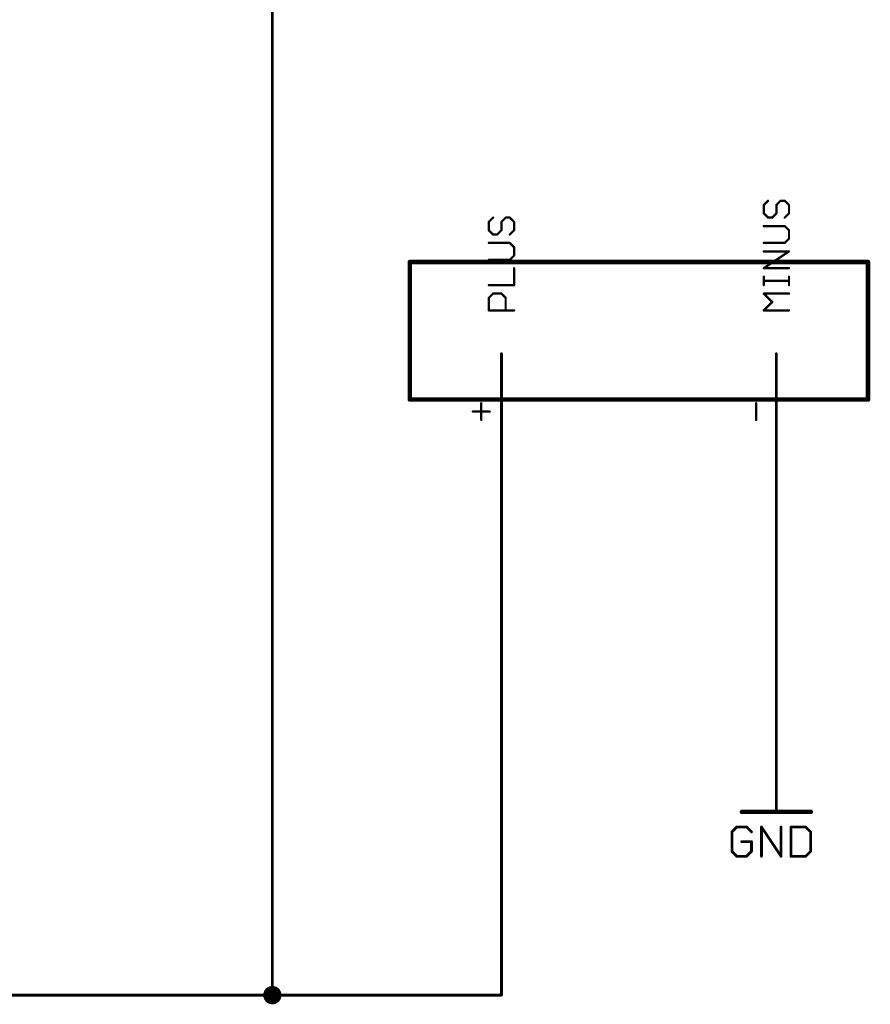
# Model space of a CAD drawing. Extents: x -48 to 130, y 18 to 147.
# Tile 4 of 6: x 83 to 130, y 27 to 82. Entities that reach past the tile are written whole.
import ezdxf

# ---------------------------------------------------------------- set-up
doc = ezdxf.new("R2010")
doc.units = 0
for name, color, linetype in [('91', 94, 'CONTINUOUS'), ('94', 14, 'CONTINUOUS'), ('95', 251, 'CONTINUOUS'), ('96', 251, 'CONTINUOUS')]:
    doc.layers.add(name, color=color, linetype=linetype)

msp = doc.modelspace()

# ---------------------------------------------------------------- linework, layer by layer
at = {"layer": '91', "const_width": 0.1524}
for points in [[(96.52, 83.82), (96.52, 27.94)], [(109.22, 58.42), (109.22, 27.94)], [(124.46, 40.64), (124.46, 58.42)], [(96.52, 27.94), (78.74, 27.94)], [(109.22, 27.94), (96.52, 27.94)]]:
    msp.add_lwpolyline(points, dxfattribs=at)
at = {"layer": '91'}
for points, const_width in [([(109.2581, 58.42, 1), (109.1819, 58.42)], 0.0762), ([(124.4981, 58.42, 1), (124.4219, 58.42)], 0.0762), ([(124.4219, 40.64, 1), (124.4981, 40.64)], 0.0762), ([(96.52, 27.686, 1), (96.52, 28.194, 1), (96.52, 27.686)], 0.508), ([(96.52, 27.9781, 1), (96.52, 27.9019)], 0.0762), ([(96.4819, 27.94, 1), (96.5581, 27.94)], 0.0762), ([(96.52, 27.9019, 1), (96.52, 27.9781)], 0.0762), ([(109.1819, 27.94, 1), (109.2581, 27.94)], 0.0762), ([(109.22, 27.9019, 1), (109.22, 27.9781)], 0.0762)]:
    msp.add_lwpolyline(points, format="xyb", dxfattribs=dict(at, const_width=const_width))
at = {"layer": '94'}
for points, const_width in [([(104.14, 60.96), (104.14, 68.58)], 0.254), ([(104.14, 68.58), (129.54, 68.58)], 0.254), ([(129.54, 60.96), (129.54, 68.58)], 0.254), ([(109.22, 58.42), (109.22, 63.5)], 0.1524), ([(124.46, 58.42), (124.46, 63.5)], 0.1524), ([(104.14, 60.96), (129.54, 60.96)], 0.254), ([(124.46, 40.64), (124.46, 38.1)], 0.1524), ([(122.555, 38.1), (126.365, 38.1)], 0.254)]:
    msp.add_lwpolyline(points, dxfattribs=dict(at, const_width=const_width))
for points, const_width in [([(104.2035, 68.58, 1), (104.0765, 68.58)], 0.127), ([(104.14, 68.6435, 1), (104.14, 68.5165)], 0.127), ([(129.6035, 68.58, 1), (129.4765, 68.58)], 0.127), ([(129.54, 68.5165, 1), (129.54, 68.6435)], 0.127), ([(109.2581, 63.5, 1), (109.1819, 63.5)], 0.0762), ([(124.4981, 63.5, 1), (124.4219, 63.5)], 0.0762), ([(104.14, 61.0235, 1), (104.14, 60.8965)], 0.127), ([(104.0765, 60.96, 1), (104.2035, 60.96)], 0.127), ([(129.4765, 60.96, 1), (129.6035, 60.96)], 0.127), ([(129.54, 60.8965, 1), (129.54, 61.0235)], 0.127), ([(109.1819, 58.42, 1), (109.2581, 58.42)], 0.0762), ([(124.4219, 58.42, 1), (124.4981, 58.42)], 0.0762), ([(124.4981, 40.64, 1), (124.4219, 40.64)], 0.0762), ([(122.555, 38.1635, 1), (122.555, 38.0365)], 0.127), ([(126.365, 38.0365, 1), (126.365, 38.1635)], 0.127), ([(124.4219, 38.1, 1), (124.4981, 38.1)], 0.0762)]:
    msp.add_lwpolyline(points, format="xyb", dxfattribs=dict(at, const_width=const_width))
at = {"layer": '95', "const_width": 0.127}
for points in [[(123.9933, 71.9778), (123.7603, 71.7448)], [(123.7603, 71.7448), (123.7603, 71.2787)], [(124.4594, 71.7448), (124.6924, 71.9778)], [(124.4594, 71.2787), (124.4594, 71.7448)], [(124.6924, 71.9778), (124.9255, 71.9778)], [(124.9255, 71.9778), (125.1585, 71.7448)], [(125.1585, 71.7448), (125.1585, 71.2787)], [(108.7533, 71.0423), (108.5203, 70.8092)], [(109.2194, 70.8092), (109.4524, 71.0423)], [(109.4524, 71.0423), (109.6855, 71.0423)], [(109.6855, 71.0423), (109.9185, 70.8092)], [(123.7603, 71.2787), (123.9933, 71.0457)], [(123.9933, 71.0457), (124.2264, 71.0457)], [(124.2264, 71.0457), (124.4594, 71.2787)], [(125.1585, 71.2787), (124.9255, 71.0457)], [(108.5203, 70.8092), (108.5203, 70.3432)], [(109.2194, 70.3432), (109.2194, 70.8092)], [(109.9185, 70.8092), (109.9185, 70.3432)], [(124.9255, 70.5745), (123.7603, 70.5745)], [(125.1585, 70.3415), (124.9255, 70.5745)], [(108.5203, 70.3432), (108.7533, 70.1101)], [(108.7533, 70.1101), (108.9864, 70.1101)], [(108.9864, 70.1101), (109.2194, 70.3432)], [(109.9185, 70.3432), (109.6855, 70.1101)], [(124.9255, 69.6424), (125.1585, 69.8754)], [(125.1585, 69.8754), (125.1585, 70.3415)], [(109.6855, 69.639), (108.5203, 69.639)], [(109.9185, 69.406), (109.6855, 69.639)], [(109.9185, 68.9399), (109.9185, 69.406)], [(123.7603, 69.6424), (124.9255, 69.6424)], [(109.6855, 68.7069), (109.9185, 68.9399)], [(123.7603, 68.2391), (125.1585, 69.1712)], [(125.1585, 69.1712), (123.7603, 69.1712)], [(108.5203, 68.7069), (109.6855, 68.7069)], [(109.9185, 67.3036), (109.9185, 68.2357)], [(125.1585, 68.2391), (123.7603, 68.2391)], [(123.7603, 67.3036), (123.7603, 67.7696)], [(125.1585, 67.3036), (125.1585, 67.7696)], [(108.5203, 67.3036), (109.9185, 67.3036)], [(125.1585, 67.5366), (123.7603, 67.5366)], [(108.5203, 66.5994), (108.7533, 66.8324)], [(108.5203, 65.9003), (108.5203, 66.5994)], [(108.7533, 66.8324), (109.2194, 66.8324)], [(109.2194, 66.8324), (109.4524, 66.5994)], [(109.4524, 66.5994), (109.4524, 65.9003)], [(124.2264, 66.3664), (123.7603, 66.8324)], [(123.7603, 66.8324), (125.1585, 66.8324)], [(123.7603, 65.9003), (124.2264, 66.3664)], [(109.9185, 65.9003), (108.5203, 65.9003)], [(125.1585, 65.9003), (123.7603, 65.9003)], [(108.1018, 59.8234), (108.1018, 60.7555)], [(123.3418, 59.8234), (123.3418, 60.7555)], [(107.6357, 60.2895), (108.5679, 60.2895)]]:
    msp.add_lwpolyline(points, dxfattribs=at)
at = {"layer": '95', "const_width": 0.0635}
for points in [[(123.7921, 71.7448, 1), (123.7286, 71.7448)], [(123.7379, 71.7672, 1), (123.7828, 71.7223)], [(124.0158, 71.9553, 1), (123.9709, 72.0002)], [(124.4912, 71.7448, 1), (124.4277, 71.7448)], [(124.437, 71.7672, 1), (124.4819, 71.7223)], [(124.6924, 72.0095, 1), (124.6924, 71.946)], [(124.7149, 71.9553, 1), (124.67, 72.0002)], [(124.9479, 72.0002, 1), (124.903, 71.9553)], [(124.9255, 71.946, 1), (124.9255, 72.0095)], [(125.1903, 71.7448, 1), (125.1268, 71.7448)], [(125.136, 71.7223, 1), (125.181, 71.7672)], [(108.7758, 71.0198, 1), (108.7309, 71.0647)], [(109.4524, 71.074, 1), (109.4524, 71.0105)], [(109.4749, 71.0198, 1), (109.43, 71.0647)], [(109.7079, 71.0647, 1), (109.663, 71.0198)], [(109.6855, 71.0105, 1), (109.6855, 71.074)], [(123.7286, 71.2787, 1), (123.7921, 71.2787)], [(123.7828, 71.3011, 1), (123.7379, 71.2562)], [(123.9933, 71.0774, 1), (123.9933, 71.0139)], [(123.9709, 71.0232, 1), (124.0158, 71.0681)], [(124.2039, 71.0681, 1), (124.2488, 71.0232)], [(124.2264, 71.0139, 1), (124.2264, 71.0774)], [(124.4277, 71.2787, 1), (124.4912, 71.2787)], [(124.4819, 71.2562, 1), (124.437, 71.3011)], [(124.903, 71.0681, 1), (124.9479, 71.0232)], [(125.1268, 71.2787, 1), (125.1903, 71.2787)], [(125.181, 71.2562, 1), (125.136, 71.3011)], [(108.5521, 70.8092, 1), (108.4886, 70.8092)], [(108.4979, 70.8317, 1), (108.5428, 70.7868)], [(109.2512, 70.8092, 1), (109.1877, 70.8092)], [(109.197, 70.8317, 1), (109.2419, 70.7868)], [(109.9503, 70.8092, 1), (109.8868, 70.8092)], [(109.896, 70.7868, 1), (109.941, 70.8317)], [(123.7603, 70.6063, 1), (123.7603, 70.5428)], [(124.9479, 70.597, 1), (124.903, 70.5521)], [(124.9255, 70.5428, 1), (124.9255, 70.6063)], [(108.5428, 70.3656, 1), (108.4979, 70.3207)], [(108.4886, 70.3432, 1), (108.5521, 70.3432)], [(108.7533, 70.1419, 1), (108.7533, 70.0784)], [(108.7309, 70.0877, 1), (108.7758, 70.1326)], [(108.9639, 70.1326, 1), (109.0088, 70.0877)], [(108.9864, 70.0784, 1), (108.9864, 70.1419)], [(109.1877, 70.3432, 1), (109.2512, 70.3432)], [(109.2419, 70.3207, 1), (109.197, 70.3656)], [(109.663, 70.1326, 1), (109.7079, 70.0877)], [(109.8868, 70.3432, 1), (109.9503, 70.3432)], [(109.941, 70.3207, 1), (109.896, 70.3656)], [(125.1903, 70.3415, 1), (125.1268, 70.3415)], [(125.1268, 69.8754, 1), (125.1903, 69.8754)], [(125.181, 69.853, 1), (125.136, 69.8979)], [(125.136, 70.319, 1), (125.181, 70.3639)], [(108.5203, 69.6707, 1), (108.5203, 69.6072)], [(109.7079, 69.6614, 1), (109.663, 69.6165)], [(109.6855, 69.6072, 1), (109.6855, 69.6707)], [(109.9503, 69.406, 1), (109.8868, 69.406)], [(109.896, 69.3835, 1), (109.941, 69.4284)], [(123.7603, 69.6741, 1), (123.7603, 69.6106)], [(124.903, 69.6648, 1), (124.9479, 69.6199)], [(124.9255, 69.6106, 1), (124.9255, 69.6741)], [(109.8868, 68.9399, 1), (109.9503, 68.9399)], [(109.941, 68.9174, 1), (109.896, 68.9623)], [(123.7603, 69.203, 1), (123.7603, 69.1395)], [(125.1761, 69.1448, 1), (125.1409, 69.1976)], [(125.1585, 69.1395, 1), (125.1585, 69.203)], [(108.5203, 68.7386, 1), (108.5203, 68.6751)], [(109.663, 68.7293, 1), (109.7079, 68.6844)], [(109.6855, 68.6751, 1), (109.6855, 68.7386)], [(109.9503, 68.2357, 1), (109.8868, 68.2357)], [(123.7603, 68.2708, 1), (123.7603, 68.2073)], [(123.7427, 68.2655, 1), (123.7779, 68.2127)], [(125.1585, 68.2073, 1), (125.1585, 68.2708)], [(123.7921, 67.7696, 1), (123.7286, 67.7696)], [(125.1903, 67.7696, 1), (125.1268, 67.7696)], [(108.5203, 67.3353, 1), (108.5203, 67.2718)], [(109.8868, 67.3036, 1), (109.9503, 67.3036)], [(109.9185, 67.2718, 1), (109.9185, 67.3353)], [(123.7603, 67.5684, 1), (123.7603, 67.5049)], [(123.7286, 67.3036, 1), (123.7921, 67.3036)], [(125.1268, 67.3036, 1), (125.1903, 67.3036)], [(125.1585, 67.5049, 1), (125.1585, 67.5684)], [(108.5521, 66.5994, 1), (108.4886, 66.5994)], [(108.4979, 66.6218, 1), (108.5428, 66.5769)], [(108.7533, 66.8642, 1), (108.7533, 66.8007)], [(108.7758, 66.81, 1), (108.7309, 66.8549)], [(109.2419, 66.8549, 1), (109.197, 66.81)], [(109.2194, 66.8007, 1), (109.2194, 66.8642)], [(109.4842, 66.5994, 1), (109.4207, 66.5994)], [(109.43, 66.5769, 1), (109.4749, 66.6218)], [(123.7603, 66.8642, 1), (123.7603, 66.8007)], [(123.7828, 66.8549, 1), (123.7379, 66.81)], [(125.1585, 66.8007, 1), (125.1585, 66.8642)], [(124.2488, 66.3439, 1), (124.2039, 66.3888)], [(124.2039, 66.3439, 1), (124.2488, 66.3888)], [(108.5203, 65.9321, 1), (108.5203, 65.8685)], [(108.4886, 65.9003, 1), (108.5521, 65.9003)], [(109.4207, 65.9003, 1), (109.4842, 65.9003)], [(109.9185, 65.8685, 1), (109.9185, 65.9321)], [(123.7603, 65.9321, 1), (123.7603, 65.8685)], [(123.7379, 65.9228, 1), (123.7828, 65.8778)], [(125.1585, 65.8685, 1), (125.1585, 65.9321)], [(108.1336, 60.7555, 1), (108.0701, 60.7555)], [(123.3736, 60.7555, 1), (123.3101, 60.7555)], [(107.6357, 60.3212, 1), (107.6357, 60.2577)], [(108.5679, 60.2577, 1), (108.5679, 60.3212)], [(108.0701, 59.8234, 1), (108.1336, 59.8234)], [(123.3101, 59.8234, 1), (123.3736, 59.8234)]]:
    msp.add_lwpolyline(points, format="xyb", dxfattribs=at)
at = {"layer": '96', "const_width": 0.1524}
for points in [[(122.2674, 37.2632), (121.9962, 36.992)], [(122.8097, 37.2632), (122.2674, 37.2632)], [(123.0809, 36.992), (122.8097, 37.2632)], [(123.6334, 35.6362), (123.6334, 37.2632)], [(123.6334, 37.2632), (124.718, 35.6362)], [(124.718, 35.6362), (124.718, 37.2632)], [(125.2705, 37.2632), (125.2705, 35.6362)], [(126.084, 37.2632), (125.2705, 37.2632)], [(126.3552, 36.992), (126.084, 37.2632)], [(121.9962, 36.992), (121.9962, 35.9074)], [(126.3552, 35.9074), (126.3552, 36.992)], [(123.0809, 36.4497), (122.5385, 36.4497)], [(123.0809, 35.9074), (123.0809, 36.4497)], [(121.9962, 35.9074), (122.2674, 35.6362)], [(122.2674, 35.6362), (122.8097, 35.6362)], [(122.8097, 35.6362), (123.0809, 35.9074)], [(125.2705, 35.6362), (126.084, 35.6362)], [(126.084, 35.6362), (126.3552, 35.9074)]]:
    msp.add_lwpolyline(points, dxfattribs=at)
at = {"layer": '96', "const_width": 0.0762}
for points in [[(122.2674, 37.3013, 1), (122.2674, 37.2251)], [(122.2943, 37.2362, 1), (122.2404, 37.2901)], [(122.8366, 37.2901, 1), (122.7828, 37.2362)], [(122.8097, 37.2251, 1), (122.8097, 37.3013)], [(123.6715, 37.2632, 1), (123.5953, 37.2632)], [(123.6651, 37.2843, 1), (123.6017, 37.2421)], [(124.7561, 37.2632, 1), (124.6799, 37.2632)], [(125.3086, 37.2632, 1), (125.2324, 37.2632)], [(125.2705, 37.3013, 1), (125.2705, 37.2251)], [(126.1109, 37.2901, 1), (126.0571, 37.2362)], [(126.084, 37.2251, 1), (126.084, 37.3013)], [(122.0343, 36.992, 1), (121.9581, 36.992)], [(121.9693, 37.019, 1), (122.0231, 36.9651)], [(123.0539, 36.9651, 1), (123.1078, 37.019)], [(126.3933, 36.992, 1), (126.3171, 36.992)], [(126.3282, 36.9651, 1), (126.3821, 37.019)], [(122.5385, 36.4878, 1), (122.5385, 36.4116)], [(123.119, 36.4497, 1), (123.0428, 36.4497)], [(123.0809, 36.4116, 1), (123.0809, 36.4878)], [(122.0231, 35.9343, 1), (121.9693, 35.8804)], [(121.9581, 35.9074, 1), (122.0343, 35.9074)], [(122.2674, 35.6743, 1), (122.2674, 35.5981)], [(122.2404, 35.6093, 1), (122.2943, 35.6631)], [(122.7828, 35.6631, 1), (122.8366, 35.6093)], [(122.8097, 35.5981, 1), (122.8097, 35.6743)], [(123.0428, 35.9074, 1), (123.119, 35.9074)], [(123.1078, 35.8804, 1), (123.0539, 35.9343)], [(123.5953, 35.6362, 1), (123.6715, 35.6362)], [(124.6799, 35.6362, 1), (124.7561, 35.6362)], [(124.6863, 35.6151, 1), (124.7497, 35.6573)], [(125.2705, 35.6743, 1), (125.2705, 35.5981)], [(125.2324, 35.6362, 1), (125.3086, 35.6362)], [(126.0571, 35.6631, 1), (126.1109, 35.6093)], [(126.084, 35.5981, 1), (126.084, 35.6743)], [(126.3171, 35.9074, 1), (126.3933, 35.9074)], [(126.3821, 35.8804, 1), (126.3282, 35.9343)]]:
    msp.add_lwpolyline(points, format="xyb", dxfattribs=at)

doc.saveas('drawing.dxf')
